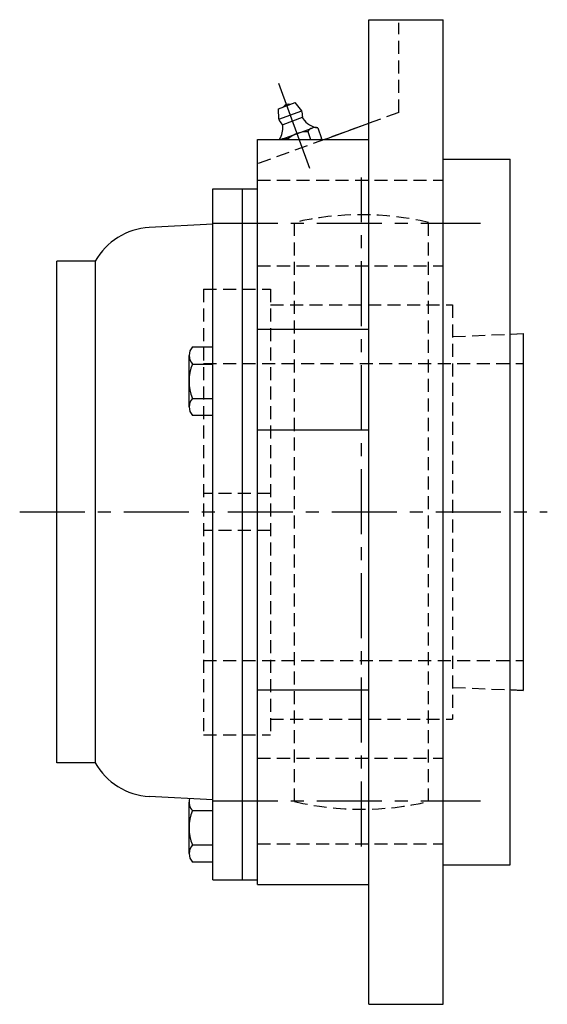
# Model space of a CAD drawing. Extents: x -142 to 324, y -143 to 324.
# Tile 7 of 8: x 182 to 324, y -133 to 132. Entities that reach past the tile are written whole.
import ezdxf

# ---------------------------------------------------------------- set-up
doc = ezdxf.new("R2010")
doc.units = 0
doc.header["$LTSCALE"] = 14
doc.linetypes.add('CENTER', pattern=[2, 1.25, -0.25, 0.25, -0.25])
doc.linetypes.add('HIDDEN', pattern=[0.375, 0.25, -0.125])
doc.layers.get('0').update_dxf_attribs({"linetype": 'CONTINUOUS'})
doc.layers.add('CENTER', color=1, linetype='CENTER')
doc.layers.add('HIDDEN', color=3, linetype='HIDDEN')

msp = doc.modelspace()

# ---------------------------------------------------------------- linework, layer by layer
for p, q in [((276.5, -132.5), (276.5, 132.5)), ((276.5, 132.5), (296.5, 132.5)), ((296.5, -132.5), (296.5, 132.5)), ((252.14, 108.55), (256.65, 110.19)), ((258.42, 107.96), (256.65, 110.19)), ((252.22, 105.71), (252.14, 108.55)), ((252.22, 105.71), (258.42, 107.96)), ((258.55, 106.15), (253.29, 104.24)), ((262.71, 103.4), (263.75, 100.54)), ((264.51, 100.28), (276.5, 104.65)), ((253.06, 100.37), (261.2, 103.34)), ((260.02, 102.37), (260.78, 100.28)), ((246.5, 100.28), (276.5, 100.28)), ((246.5, -100.28), (246.5, 100.28)), ((254.59, 100.39), (254.63, 100.28)), ((296.5, 95), (314.5, 95)), ((314.5, -95), (314.5, 95)), ((234.5, 87), (246.5, 87)), ((234.5, -99), (234.5, 87)), ((242.5, -99), (242.5, 87)), ((234.5, 77.5), (217.36, 76.58)), ((192.5, -67.5), (192.5, 67.5)), ((202.85, 67.5), (192.5, 67.5)), ((202.85, 67.5), (202.85, -67.5)), ((246.5, 49.21), (276.5, 49.21)), ((314.5, 47.85), (318, 48)), ((318, 48), (318, -48)), ((229, 44.44), (234.5, 44.44)), ((228.1, 28.28), (228.1, 42.14)), ((229, 39.83), (234.5, 39.83)), ((229, 30.59), (234.5, 30.59)), ((234.5, 25.97), (229, 25.97)), ((246.5, 22.12), (276.5, 22.12)), ((246.5, -47.9), (276.5, -47.9)), ((318, -48), (314.5, -47.85)), ((202.85, -67.5), (192.5, -67.5)), ((234.5, -77.5), (217.36, -76.58)), ((228.1, -91.93), (228.1, -78.07)), ((229, -80.38), (234.5, -80.38)), ((229, -89.62), (234.5, -89.62)), ((234.5, -94.23), (229, -94.23)), ((296.5, -95), (314.5, -95)), ((234.5, -99), (246.5, -99)), ((246.5, -100.28), (276.5, -100.28)), ((276.5, -132.5), (296.5, -132.5))]:
    msp.add_line(p, q)
for centre, radius, start, end in [((254.84, 108.16), 1.59, 74.1961, 145.8039), ((255.32, 106.83), 3.3, 352.9467, 20), ((259.39, 106.33), 0.8, 172.9467, 215.2157), ((255.32, 106.83), 3.3, 200, 227.0533), ((247.34, 103.4), 6, 328.6887, 4.7843), ((252.53, 103.83), 0.8, 4.7843, 47.0533), ((263.64, 109.33), 6, 215.2157, 261.1446), ((261.99, 101.16), 2.32, 71.4811, 148.5189), ((260.04, 93.85), 8.51, 90.1808, 129.8192), ((253.86, 98.2), 2.32, 71.4811, 115.8206), ((261.78, 101.75), 2.32, 320.548, 328.5189), ((218.5, 58.61), 18, 93.6215, 150.4141), ((231.5, 42.14), 3.4, 137.2653, 222.7347), ((240.33, 35.21), 12.24, 157.8237, 202.1763), ((231.5, 28.28), 3.4, 137.2653, 222.7347), ((218.5, -58.61), 18, 209.5859, 266.3785), ((231.5, -78.07), 3.4, 164.5463, 222.7347), ((240.33, -85), 12.24, 157.8237, 202.1763), ((231.5, -91.93), 3.4, 137.2653, 222.7347)]:
    msp.add_arc(centre, radius, start, end)
at = {"layer": 'CENTER', "linetype": 'CONTINUOUS'}
msp.add_line((260.55, 92.46), (252.24, 115.29), dxfattribs=at)
at = {"layer": 'CENTER'}
for p, q in [((274.5, -90), (274.5, 90)), ((234.5, 77.78), (306.5, 77.78)), ((182.5, 0), (324.5, 0)), ((234.5, -77.78), (306.5, -77.78))]:
    msp.add_line(p, q, dxfattribs=at)
at = {"layer": 'HIDDEN'}
for p, q in [((284.5, 107.56), (284.5, 131.66)), ((284.5, 107.56), (246.5, 93.73)), ((246.5, 89.28), (296.5, 89.28)), ((256.5, -77.95), (256.5, 77.95)), ((292.5, -77.95), (292.5, 77.95)), ((246.5, 66.28), (296.5, 66.28)), ((232, 60), (250, 60)), ((232, 60), (232, -60)), ((250, 60), (250, -60)), ((250, 55.75), (299, 55.75)), ((299, 55.75), (299, -55.75)), ((299, 47.21), (318, 48)), ((318, 48), (318, -48)), ((232, 40), (318, 40)), ((250, 5), (232, 5)), ((250, -5), (232, -5)), ((232, -40), (318, -40)), ((299, -47.21), (318, -48)), ((250, -55.75), (299, -55.75)), ((232, -60), (250, -60)), ((246.5, -66.28), (296.5, -66.28)), ((246.5, -89.28), (296.5, -89.28))]:
    msp.add_line(p, q, dxfattribs=at)
for start, end in [(76.9971, 103.0029), (256.9971, 283.0029)]:
    msp.add_arc((274.5, 0), 80, start, end, dxfattribs=at)

doc.saveas('drawing.dxf')
